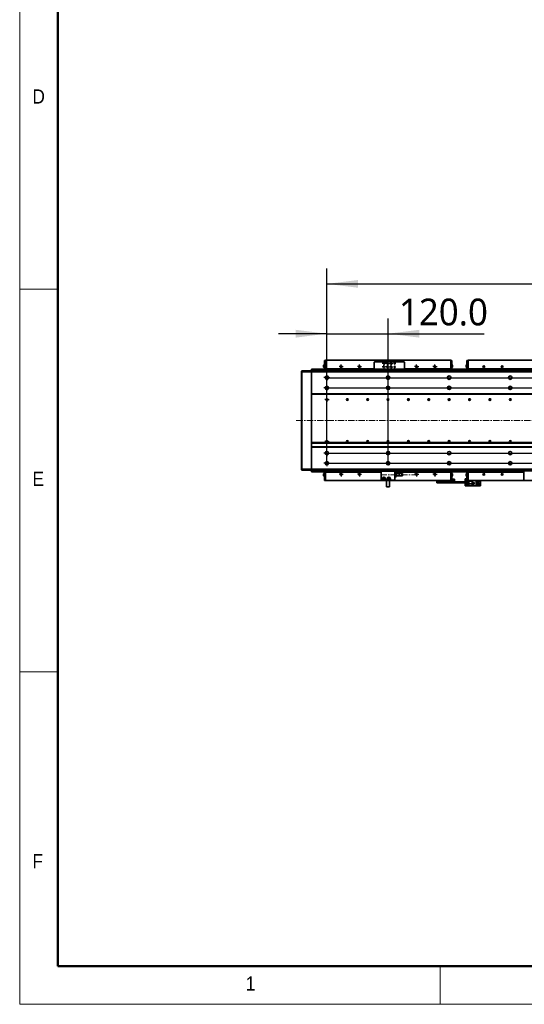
# Model space of a CAD drawing. Header units: millimetres. Extents: x 75 to 6266, y 75 to 4380.
# Tile 1 of 24: x 75 to 1065, y 75 to 2006. Entities that reach past the tile are written whole.
import ezdxf

# ---------------------------------------------------------------- set-up
doc = ezdxf.new("R2010")
doc.units = ezdxf.units.MM
doc.header["$LTSCALE"] = 15
doc.linetypes.add('CENTERX2', pattern=[20.32, 12.7, -2.54, 2.54, -2.54])
doc.layers.add('黑色实线', color=7, linetype='Continuous')
doc.styles.add('SLDTEXTSTYLE1', font='GOTHIC.TTF', dxfattribs={"width": 0.913})
doc.styles.add('SLDTEXTSTYLE9', font='MSYH.TTC')
doc.dimstyles.new('SLDDIMSTYLE0', dxfattribs={"dimtxt": 52.5, "dimasz": 61.2, "dimexe": 0, "dimexo": 0.0625, "dimgap": 13.125, "dimtad": 2, "dimrnd": 1e-09, "dimzin": 4, "dimdsep": 46, "dimtxsty": 'SLDTEXTSTYLE9', "dimsah": 1, "dimcen": 0.09, "dimadec": 0, "dimazin": 1, "dimtfac": 1, "dimtmove": 0, "dimatfit": 0, "dimfxl": 0, "dimfrac": 2, "dimtolj": 1, "dimtzin": 12, "dimarcsym": 0})
doc.dimstyles.new('SLDDIMSTYLE3', dxfattribs={"dimtxt": 52.5, "dimasz": 61.2, "dimexe": 0, "dimexo": 0.0625, "dimgap": 13.125, "dimtad": 2, "dimrnd": 1e-09, "dimzin": 4, "dimdsep": 46, "dimtxsty": 'SLDTEXTSTYLE9', "dimsah": 1, "dimcen": 0.09, "dimadec": 0, "dimazin": 1, "dimtfac": 1, "dimtofl": 0, "dimtmove": 0, "dimatfit": 3, "dimfxl": 0, "dimfrac": 2, "dimtolj": 1, "dimtzin": 12, "dimarcsym": 0})

# ---------------------------------------------------------------- blocks, each defined once
blk = doc.blocks.new('_D_20')
at = {"layer": '黑色实线', "color": 7}
for p, q in [((4598, 1284.2), (4598, 1379.5)), ((678, 1284.2), (4628, 1284.2)), ((4598, 1284.2), (4598, 1156.2)), ((678, 1156.2), (4628, 1156.2)), ((4598, 1156.2), (4598, 1061))]:
    blk.add_line(p, q, dxfattribs=at)
for points in [[(4598, 1284.2), (4605.6, 1345.4), (4590.3, 1345.4)], [(4598, 1156.2), (4590.3, 1095), (4605.6, 1095)]]:
    blk.add_solid(points, dxfattribs=at)
at = {"layer": '黑色实线', "color": 7, "insert": (4529.1, 1136.6), "char_height": 52.5, "attachment_point": 1, "rotation": 90, "style": 'SLDTEXTSTYLE9'}
blk.add_mtext('128.0', dxfattribs=at)
blk = doc.blocks.new('_D_21')
at = {"layer": '黑色实线', "color": 7}
for p, q in [((4741.6, 1304.2), (4741.6, 1399.5)), ((678, 1304.2), (4771.6, 1304.2)), ((4741.6, 1304.2), (4741.6, 1136.2)), ((678, 1136.2), (4771.6, 1136.2)), ((4741.6, 1136.2), (4741.6, 1041))]:
    blk.add_line(p, q, dxfattribs=at)
for points in [[(4741.6, 1304.2), (4749.2, 1365.4), (4733.9, 1365.4)], [(4741.6, 1136.2), (4733.9, 1075), (4749.2, 1075)]]:
    blk.add_solid(points, dxfattribs=at)
at = {"layer": '黑色实线', "color": 7, "insert": (4672.7, 1136.6), "char_height": 52.5, "attachment_point": 1, "rotation": 90, "style": 'SLDTEXTSTYLE9'}
blk.add_mtext('168.0', dxfattribs=at)
blk = doc.blocks.new('_D_22')
at = {"layer": '黑色实线', "color": 7}
for p, q in [((678, 1136.2), (678, 1518.2)), ((4398, 1136.2), (4398, 1518.2)), ((678, 1488.2), (4398, 1488.2))]:
    blk.add_line(p, q, dxfattribs=at)
for points in [[(678, 1488.2), (739.2, 1480.6), (739.2, 1495.8)], [(4398, 1488.2), (4336.8, 1495.8), (4336.8, 1480.6)]]:
    blk.add_solid(points, dxfattribs=at)
at = {"layer": '黑色实线', "color": 7, "char_height": 52.5, "attachment_point": 1, "style": 'SLDTEXTSTYLE9'}
for s, insert in [('3720.0', (2157.4, 1557.1)), ('=31x120.0(PITCH)', (2362.6, 1557.1))]:
    blk.add_mtext(s, dxfattribs=dict(at, insert=insert))
blk = doc.blocks.new('_D_24')
at = {"layer": '黑色实线', "color": 7}
for p, q in [((678, 1142), (678, 1420.5)), ((798, 1136.2), (798, 1420.5)), ((678, 1390.5), (582.7, 1390.5)), ((678, 1390.5), (798, 1390.5)), ((798, 1390.5), (986.6, 1390.5))]:
    blk.add_line(p, q, dxfattribs=at)
for points in [[(678, 1390.5), (616.8, 1398.1), (616.8, 1382.8)], [(798, 1390.5), (859.2, 1382.8), (859.2, 1398.1)]]:
    blk.add_solid(points, dxfattribs=at)
at = {"layer": '黑色实线', "color": 7, "insert": (819.3, 1459.3), "char_height": 52.5, "attachment_point": 1, "style": 'SLDTEXTSTYLE9'}
blk.add_mtext('120.0', dxfattribs=at)
blk = doc.blocks.new('SW_CENTERMARKSYMBOL_174')
at = {"layer": '黑色实线', "color": 0}
for p, q in [((-5, 0), (-5.8, 0)), ((0, 0), (-2.5, 0)), ((0, 5), (0, 5.8)), ((0, 0), (0, 2.5)), ((0, 0), (0, -2.5)), ((0, 0), (2.5, 0)), ((5, 0), (5.8, 0)), ((0, -5), (0, -5.8))]:
    blk.add_line(p, q, dxfattribs=at)
blk = doc.blocks.new('SW_CENTERMARKSYMBOL_175')
at = {"layer": '黑色实线', "color": 0}
for p, q in [((-5, 0), (-5.8, 0)), ((0, 0), (-2.5, 0)), ((0, 5), (0, 5.8)), ((0, 0), (0, 2.5)), ((0, 0), (0, -2.5)), ((0, 0), (2.5, 0)), ((5, 0), (5.8, 0)), ((0, -5), (0, -5.8))]:
    blk.add_line(p, q, dxfattribs=at)
blk = doc.blocks.new('SW_CENTERMARKSYMBOL_194')
at = {"layer": '黑色实线', "color": 0}
for p, q in [((-5, 0), (-5.8, 0)), ((0, 0), (-2.5, 0)), ((0, 5), (0, 5.8)), ((0, 0), (0, 2.5)), ((0, 0), (0, -2.5)), ((0, 0), (2.5, 0)), ((5, 0), (5.8, 0)), ((0, -5), (0, -5.8))]:
    blk.add_line(p, q, dxfattribs=at)
blk = doc.blocks.new('SW_CENTERMARKSYMBOL_195')
at = {"layer": '黑色实线', "color": 0}
for p, q in [((-5, 0), (-5.8, 0)), ((0, 0), (-2.5, 0)), ((0, 5), (0, 5.8)), ((0, 0), (0, 2.5)), ((0, 0), (0, -2.5)), ((0, 0), (2.5, 0)), ((5, 0), (5.8, 0)), ((0, -5), (0, -5.8))]:
    blk.add_line(p, q, dxfattribs=at)
blk = doc.blocks.new('SW_CENTERMARKSYMBOL_322')
at = {"layer": '黑色实线', "color": 0}
for p, q in [((-2.5, 0), (-4.15, 0)), ((0, 0), (-2.5, 0)), ((0, 2.5), (0, 4.15)), ((0, 0), (0, 2.5)), ((0, 0), (0, -2.5)), ((0, 0), (2.5, 0)), ((2.5, 0), (4.15, 0)), ((0, -2.5), (0, -4.15))]:
    blk.add_line(p, q, dxfattribs=at)
blk = doc.blocks.new('SW_CENTERMARKSYMBOL_323')
at = {"layer": '黑色实线', "color": 0}
for p, q in [((-2.5, 0), (-4.15, 0)), ((0, 0), (-2.5, 0)), ((0, 2.5), (0, 4.15)), ((0, 0), (0, 2.5)), ((0, 0), (0, -2.5)), ((0, 0), (2.5, 0)), ((2.5, 0), (4.15, 0)), ((0, -2.5), (0, -4.15))]:
    blk.add_line(p, q, dxfattribs=at)
blk = doc.blocks.new('SW_CENTERMARKSYMBOL_328')
at = {"layer": '黑色实线', "color": 0}
for p, q in [((-2.5, 0), (-4.2, 0)), ((0, 0), (-2.5, 0)), ((0, 2.5), (0, 4.2)), ((0, 0), (0, 2.5)), ((0, 0), (0, -2.5)), ((0, 0), (2.5, 0)), ((2.5, 0), (4.2, 0)), ((0, -2.5), (0, -4.2))]:
    blk.add_line(p, q, dxfattribs=at)
blk = doc.blocks.new('SW_CENTERMARKSYMBOL_329')
at = {"layer": '黑色实线', "color": 0}
for p, q in [((-2.5, 0), (-4.2, 0)), ((0, 0), (-2.5, 0)), ((0, 2.5), (0, 4.2)), ((0, 0), (0, 2.5)), ((0, 0), (0, -2.5)), ((0, 0), (2.5, 0)), ((2.5, 0), (4.2, 0)), ((0, -2.5), (0, -4.2))]:
    blk.add_line(p, q, dxfattribs=at)
blk = doc.blocks.new('SW_CENTERMARKSYMBOL_330')
at = {"layer": '黑色实线', "color": 0}
for p, q in [((-2.5, 0), (-4.2, 0)), ((0, 0), (-2.5, 0)), ((0, 2.5), (0, 4.2)), ((0, 0), (0, 2.5)), ((0, 0), (0, -2.5)), ((0, 0), (2.5, 0)), ((2.5, 0), (4.2, 0)), ((0, -2.5), (0, -4.2))]:
    blk.add_line(p, q, dxfattribs=at)
blk = doc.blocks.new('SW_CENTERMARKSYMBOL_331')
at = {"layer": '黑色实线', "color": 0}
for p, q in [((-2.5, 0), (-4.2, 0)), ((0, 0), (-2.5, 0)), ((0, 2.5), (0, 4.2)), ((0, 0), (0, 2.5)), ((0, 0), (0, -2.5)), ((0, 0), (2.5, 0)), ((2.5, 0), (4.2, 0)), ((0, -2.5), (0, -4.2))]:
    blk.add_line(p, q, dxfattribs=at)
blk = doc.blocks.new('SW_CENTERMARKSYMBOL_332')
at = {"layer": '黑色实线', "color": 0}
for p, q in [((-2.5, 0), (-3.75, 0)), ((0, 0), (-2.5, 0)), ((0, 2.5), (0, 3.75)), ((0, 0), (0, 2.5)), ((0, 0), (0, -2.5)), ((0, 0), (2.5, 0)), ((2.5, 0), (3.75, 0)), ((0, -2.5), (0, -3.75))]:
    blk.add_line(p, q, dxfattribs=at)
blk = doc.blocks.new('SW_CENTERMARKSYMBOL_333')
at = {"layer": '黑色实线', "color": 0}
for p, q in [((-2.5, 0), (-3.75, 0)), ((0, 0), (-2.5, 0)), ((0, 2.5), (0, 3.75)), ((0, 0), (0, 2.5)), ((0, 0), (0, -2.5)), ((0, 0), (2.5, 0)), ((2.5, 0), (3.75, 0)), ((0, -2.5), (0, -3.75))]:
    blk.add_line(p, q, dxfattribs=at)
blk = doc.blocks.new('SW_CENTERMARKSYMBOL_334')
at = {"layer": '黑色实线', "color": 0}
for p, q in [((-2.5, 0), (-4.2, 0)), ((0, 0), (-2.5, 0)), ((0, 2.5), (0, 4.2)), ((0, 0), (0, 2.5)), ((0, 0), (0, -2.5)), ((0, 0), (2.5, 0)), ((2.5, 0), (4.2, 0)), ((0, -2.5), (0, -4.2))]:
    blk.add_line(p, q, dxfattribs=at)
blk = doc.blocks.new('SW_CENTERMARKSYMBOL_335')
at = {"layer": '黑色实线', "color": 0}
for p, q in [((-2.5, 0), (-4.2, 0)), ((0, 0), (-2.5, 0)), ((0, 2.5), (0, 4.2)), ((0, 0), (0, 2.5)), ((0, 0), (0, -2.5)), ((0, 0), (2.5, 0)), ((2.5, 0), (4.2, 0)), ((0, -2.5), (0, -4.2))]:
    blk.add_line(p, q, dxfattribs=at)
blk = doc.blocks.new('SW_CENTERMARKSYMBOL_336')
at = {"layer": '黑色实线', "color": 0}
for p, q in [((-2.5, 0), (-4.2, 0)), ((0, 0), (-2.5, 0)), ((0, 2.5), (0, 4.2)), ((0, 0), (0, 2.5)), ((0, 0), (0, -2.5)), ((0, 0), (2.5, 0)), ((2.5, 0), (4.2, 0)), ((0, -2.5), (0, -4.2))]:
    blk.add_line(p, q, dxfattribs=at)
blk = doc.blocks.new('SW_CENTERMARKSYMBOL_337')
at = {"layer": '黑色实线', "color": 0}
for p, q in [((-2.5, 0), (-4.2, 0)), ((0, 0), (-2.5, 0)), ((0, 2.5), (0, 4.2)), ((0, 0), (0, 2.5)), ((0, 0), (0, -2.5)), ((0, 0), (2.5, 0)), ((2.5, 0), (4.2, 0)), ((0, -2.5), (0, -4.2))]:
    blk.add_line(p, q, dxfattribs=at)
blk = doc.blocks.new('SW_CENTERMARKSYMBOL_338')
at = {"layer": '黑色实线', "color": 0}
for p, q in [((-2.5, 0), (-3.75, 0)), ((0, 0), (-2.5, 0)), ((0, 2.5), (0, 3.75)), ((0, 0), (0, 2.5)), ((0, 0), (0, -2.5)), ((0, 0), (2.5, 0)), ((2.5, 0), (3.75, 0)), ((0, -2.5), (0, -3.75))]:
    blk.add_line(p, q, dxfattribs=at)
blk = doc.blocks.new('SW_CENTERMARKSYMBOL_339')
at = {"layer": '黑色实线', "color": 0}
for p, q in [((-2.5, 0), (-3.75, 0)), ((0, 0), (-2.5, 0)), ((0, 2.5), (0, 3.75)), ((0, 0), (0, 2.5)), ((0, 0), (0, -2.5)), ((0, 0), (2.5, 0)), ((2.5, 0), (3.75, 0)), ((0, -2.5), (0, -3.75))]:
    blk.add_line(p, q, dxfattribs=at)
blk = doc.blocks.new('SW_CENTERMARKSYMBOL_340')
at = {"layer": '黑色实线', "color": 0}
for p, q in [((-2.5, 0), (-3.75, 0)), ((0, 0), (-2.5, 0)), ((0, 2.5), (0, 3.75)), ((0, 0), (0, 2.5)), ((0, 0), (0, -2.5)), ((0, 0), (2.5, 0)), ((4.5, 0), (3.25, 0)), ((7, 0), (4.5, 0)), ((7, 0), (4.5, 0)), ((7, 2.5), (7, 3.75)), ((7, 0), (7, 2.5)), ((7, 0), (7, 2.5)), ((7, 0), (7, -2.5)), ((7, 0), (9.5, 0)), ((7, 0), (7, -2.5)), ((7, 0), (9.5, 0)), ((9.5, 0), (10.75, 0)), ((14, 0), (11.5, 0)), ((14, 2.5), (14, 3.75)), ((14, 0), (14, 2.5)), ((14, 0), (14, -2.5)), ((14, 0), (16.5, 0)), ((16.5, 0), (17.75, 0)), ((0, -2.5), (0, -3.75)), ((7, -2.5), (7, -3.75)), ((14, -2.5), (14, -3.75))]:
    blk.add_line(p, q, dxfattribs=at)
blk = doc.blocks.new('SW_CENTERMARKSYMBOL_341')
at = {"layer": '黑色实线', "color": 0}
for p, q in [((-2.5, 0), (-3.75, 0)), ((0, 0), (-2.5, 0)), ((0, 2.5), (0, 3.75)), ((0, 0), (0, 2.5)), ((0, 0), (0, -2.5)), ((0, 0), (2.5, 0)), ((4.5, 0), (3.25, 0)), ((7, 0), (4.5, 0)), ((7, 0), (4.5, 0)), ((7, 2.5), (7, 3.75)), ((7, 0), (7, 2.5)), ((7, 0), (7, 2.5)), ((7, 0), (7, -2.5)), ((7, 0), (9.5, 0)), ((7, 0), (7, -2.5)), ((7, 0), (9.5, 0)), ((9.5, 0), (10.75, 0)), ((14, 0), (11.5, 0)), ((14, 2.5), (14, 3.75)), ((14, 0), (14, 2.5)), ((14, 0), (14, -2.5)), ((14, 0), (16.5, 0)), ((16.5, 0), (17.75, 0)), ((0, -2.5), (0, -3.75)), ((7, -2.5), (7, -3.75)), ((14, -2.5), (14, -3.75))]:
    blk.add_line(p, q, dxfattribs=at)

msp = doc.modelspace()

# ---------------------------------------------------------------- linework, layer by layer
at = {"color": 7, "linetype": 'Continuous', "lineweight": 18}
for p, q in [((75, 4380), (75, 75)), ((150, 4305), (150, 150)), ((75, 1477.5), (150, 1477.5)), ((150, 727.5), (75, 727.5)), ((150, 150), (6150, 150)), ((900, 75), (900, 150)), ((75, 75), (6225, 75))]:
    msp.add_line(p, q, dxfattribs=at)
at = {"color": 7, "linetype": 'Continuous', "lineweight": 50}
for p, q in [((150, 4305), (150, 150)), ((150, 150), (6150, 150))]:
    msp.add_line(p, q, dxfattribs=at)
at = {"color": 7, "linetype": 'Continuous', "lineweight": 35}
for p, q in [((672.9549592, 1337.7164902), (673.9550059, 1337.7164902)), ((672.9549592, 1336.7164882), (672.9549592, 1337.7164902)), ((673.9550059, 1336.7164882), (672.9549592, 1336.7164882)), ((672.9549592, 1336.7164882), (672.9549592, 1320.716493)), ((673.9550059, 1337.7164902), (674.9549334, 1337.7164902)), ((673.9550059, 1336.7164882), (673.9550059, 1337.7164902)), ((674.9549334, 1336.7164882), (673.9550059, 1336.7164882)), ((673.9550059, 1336.7164882), (673.9550059, 1320.716493)), ((674.9549334, 1338.2164912), (675.9549802, 1338.2164912)), ((674.9549334, 1338.2164912), (674.9549334, 1337.7164902)), ((674.9549334, 1337.7164902), (674.9549334, 1337.2164892)), ((674.9549334, 1337.2164892), (674.9549334, 1322.7164896)), ((790.9549897, 1338.2164912), (675.9549802, 1338.2164912)), ((771.4549725, 1335.5164902), (770.4549258, 1334.5164956)), ((770.4549258, 1334.5164956), (770.4549258, 1320.716493)), ((829.4549411, 1335.5164902), (771.4549725, 1335.5164902)), ((789.954943, 1337.2164892), (789.954943, 1335.5164902)), ((804.9549287, 1338.2164912), (790.9549897, 1338.2164912)), ((919.9549382, 1338.2164912), (804.9549287, 1338.2164912)), ((805.9549754, 1337.2164892), (805.9549754, 1335.5164902)), ((830.4549878, 1334.5164956), (829.4549411, 1335.5164902)), ((830.4549878, 1320.716493), (830.4549878, 1334.5164956)), ((919.9549382, 1338.2164912), (920.9549849, 1338.2164912)), ((920.9549849, 1338.2164912), (920.9549849, 1337.7164902)), ((920.9549849, 1337.7164902), (921.9549124, 1337.7164902)), ((920.9549849, 1337.2164892), (920.9549849, 1337.7164902)), ((920.9549849, 1322.7164896), (920.9549849, 1337.2164892)), ((921.9549124, 1336.7164882), (920.9549849, 1336.7164882)), ((921.9549124, 1337.7164902), (921.9549124, 1336.7164882)), ((921.9549124, 1337.7164902), (922.9549592, 1337.7164902)), ((921.9549124, 1336.7164882), (921.9549124, 1320.716493)), ((922.9549592, 1336.7164882), (921.9549124, 1336.7164882)), ((922.9549592, 1337.7164902), (922.9549592, 1336.7164882)), ((922.9549592, 1336.7164882), (922.9549592, 1320.716493)), ((952.9549306, 1337.7164902), (953.9549773, 1337.7164902)), ((952.9549306, 1336.7164882), (952.9549306, 1337.7164902)), ((953.9549773, 1336.7164882), (952.9549306, 1336.7164882)), ((952.9549306, 1336.7164882), (952.9549306, 1320.716493)), ((953.9549773, 1337.7164902), (954.955024, 1337.7164902)), ((953.9549773, 1336.7164882), (953.9549773, 1337.7164902)), ((954.955024, 1336.7164882), (953.9549773, 1336.7164882)), ((953.9549773, 1336.7164882), (953.9549773, 1320.716493)), ((954.955024, 1338.2164912), (955.9549515, 1338.2164912)), ((954.955024, 1338.2164912), (954.955024, 1337.7164902)), ((954.955024, 1337.7164902), (954.955024, 1337.2164892)), ((954.955024, 1337.2164892), (954.955024, 1322.7164896)), ((1199.9549096, 1338.2164912), (955.9549515, 1338.2164912)), ((627.9550021, 1317.2164859), (628.4549659, 1317.7164869)), ((627.9550021, 1315.5093791), (627.9550021, 1317.2164859)), ((627.9550021, 1315.5093791), (628.4549659, 1315.7164903)), ((627.9550021, 1124.9235945), (627.9550021, 1315.5093791)), ((628.4549659, 1317.7164869), (628.4549659, 1315.7164903)), ((628.4549659, 1317.7164869), (647.954983, 1317.7164869)), ((628.4549659, 1315.7164903), (628.4549659, 1124.7164907)), ((647.954983, 1315.7164903), (628.4549659, 1315.7164903)), ((770.4549258, 1320.716493), (647.954983, 1320.716493)), ((647.954983, 1320.716493), (647.954983, 1320.4164879)), ((647.954983, 1320.4164879), (647.954983, 1318.016492)), ((647.954983, 1318.016492), (647.954983, 1317.7164869)), ((647.954983, 1317.7164944), (4427.9549544, 1317.7164944)), ((647.954983, 1315.7164903), (647.954983, 1317.7164944)), ((647.954983, 1315.7164903), (4427.9549544, 1315.7164903)), ((647.954983, 1272.7164889), (647.954983, 1315.7164903)), ((671.3049834, 1328.0643376), (671.3049834, 1328.3664884)), ((671.3049834, 1325.0664921), (671.3049834, 1328.0643376)), ((674.9549334, 1322.7164896), (674.9549334, 1320.716493)), ((675.9549802, 1321.7164876), (770.4549258, 1321.7164876)), ((760.4549353, 1317.7164944), (760.4549353, 1319.716491)), ((760.4549353, 1319.716491), (761.4549821, 1319.716491)), ((761.4549821, 1319.716491), (761.4549821, 1317.7164944)), ((761.4549821, 1319.716491), (769.4549983, 1319.716491)), ((769.4549983, 1319.716491), (769.4549983, 1317.7164944)), ((770.4549258, 1319.716491), (769.4549983, 1319.716491)), ((830.4549878, 1320.716493), (770.4549258, 1320.716493)), ((770.4549258, 1317.7164944), (770.4549258, 1320.716493)), ((830.4549878, 1321.7164876), (919.9549382, 1321.7164876)), ((830.4549878, 1320.716493), (830.4549878, 1317.7164944)), ((4245.4549496, 1320.716493), (830.4549878, 1320.716493)), ((831.4549153, 1319.716491), (830.4549878, 1319.716491)), ((831.4549153, 1319.716491), (831.4549153, 1317.7164944)), ((831.4549153, 1319.716491), (839.4549315, 1319.716491)), ((839.4549315, 1317.7164944), (839.4549315, 1319.716491)), ((839.4549315, 1319.716491), (840.4549783, 1319.716491)), ((840.4549783, 1319.716491), (840.4549783, 1317.7164944)), ((920.9549849, 1322.7164896), (920.9549849, 1320.716493)), ((924.604935, 1328.3664884), (924.604935, 1326.4553921)), ((924.604935, 1326.4553921), (924.604935, 1325.0664921)), ((951.3049548, 1328.0643376), (951.3049548, 1328.3664884)), ((951.3049548, 1325.0664921), (951.3049548, 1328.0643376)), ((954.955024, 1322.7164896), (954.955024, 1320.716493)), ((955.9549515, 1321.7164876), (1199.9549096, 1321.7164876)), ((674.9549334, 1285.5907904), (674.9549334, 1282.8412505)), ((920.9549849, 1282.8412505), (920.9549849, 1285.5907904)), ((4427.9549544, 1272.7164889), (647.954983, 1272.7164889)), ((647.954983, 1272.7164889), (647.954983, 1271.7164906)), ((647.954983, 1271.7164906), (647.954983, 1168.7164867)), ((4427.9549544, 1271.7164906), (647.954983, 1271.7164906)), ((647.954983, 1271.7164906), (647.954983, 1176.716488)), ((4427.9549544, 1176.716488), (647.954983, 1176.716488)), ((4427.9549544, 1175.7164897), (647.954983, 1175.7164897)), ((647.954983, 1175.7164897), (647.954983, 1168.7164867)), ((4427.9549544, 1168.7164867), (647.954983, 1168.7164867)), ((647.954983, 1168.7164867), (647.954983, 1167.7164884)), ((647.954983, 1167.7164884), (4427.9549544, 1167.7164884)), ((647.954983, 1124.7155519), (647.954983, 1167.7164884)), ((674.9549334, 1157.5907918), (674.9549334, 1154.8412519)), ((920.9549849, 1154.8412519), (920.9549849, 1157.5907918)), ((627.9550021, 1123.2164876), (627.9550021, 1124.9235945)), ((627.9550021, 1124.9235945), (628.4549659, 1124.7164907)), ((627.9550021, 1123.2164876), (628.4549659, 1122.7164866)), ((628.4549659, 1124.7164907), (628.4549659, 1122.7164866)), ((628.4549659, 1124.7164907), (647.954983, 1124.7164907)), ((647.954983, 1122.7164866), (628.4549659, 1122.7164866)), ((647.954983, 1124.7155519), (4427.9549544, 1124.7155519)), ((647.954983, 1122.7164866), (647.954983, 1124.7155519)), ((4427.9549544, 1122.7164866), (647.954983, 1122.7164866)), ((647.954983, 1122.7164866), (647.954983, 1120.0164856)), ((757.9549973, 1121.2160217), (757.9549973, 1122.7160247)), ((4317.9549401, 1122.7160247), (757.9549973, 1122.7160247)), ((4317.9549401, 1121.2160217), (757.9549973, 1121.2160217)), ((785.4549115, 1120.616019), (785.4549115, 1120.916024)), ((785.4549115, 1120.916024), (810.4550069, 1120.916024)), ((810.4550069, 1120.616019), (785.4549115, 1120.616019)), ((810.4550069, 1120.616019), (810.4550069, 1120.916024)), ((647.954983, 1120.0164856), (647.954983, 1119.716488)), ((784.454984, 1119.716488), (647.954983, 1119.716488)), ((671.3049834, 1115.064338), (671.3049834, 1115.3664889)), ((671.3049834, 1112.0664852), (671.3049834, 1115.064338)), ((672.9549592, 1103.7164854), (672.9549592, 1119.716488)), ((672.9549592, 1103.7164854), (673.9550059, 1103.7164854)), ((672.9549592, 1102.7164908), (672.9549592, 1103.7164854)), ((673.9550059, 1102.7164908), (672.9549592, 1102.7164908)), ((673.9550059, 1103.7164854), (673.9550059, 1119.716488)), ((673.9550059, 1103.7164854), (673.9550059, 1102.7164908)), ((673.9550059, 1103.7164854), (674.9549334, 1103.7164854)), ((674.9549334, 1102.7164908), (673.9550059, 1102.7164908)), ((674.9549334, 1117.7164914), (674.9549334, 1119.716488)), ((674.9549334, 1103.2164918), (674.9549334, 1117.7164914)), ((674.9549334, 1103.2164918), (674.9549334, 1102.7164908)), ((674.9549334, 1102.7164908), (674.9549334, 1102.2164898)), ((674.9549334, 1102.2164898), (675.9549802, 1102.2164898)), ((675.9549802, 1118.716486), (783.9550202, 1118.716486)), ((783.9550202, 1102.2164898), (675.9549802, 1102.2164898)), ((783.9550202, 1102.2164898), (784.9549477, 1102.2164898)), ((784.454984, 1103.9160194), (784.454984, 1119.916022)), ((784.454984, 1119.916022), (784.7549145, 1119.916022)), ((784.454984, 1103.9160194), (784.7549145, 1103.9160194)), ((784.7549145, 1119.916022), (784.7549145, 1103.9160194)), ((784.9549477, 1103.0499937), (784.9549477, 1102.2164898)), ((784.9549477, 1102.2164898), (810.9549706, 1102.2164898)), ((785.4549115, 1103.2160224), (785.9549945, 1103.2160224)), ((785.4549115, 1102.9160248), (785.4549115, 1103.2160224)), ((785.9549945, 1102.9160248), (785.4549115, 1102.9160248)), ((785.9549945, 1102.9160248), (785.9549945, 1103.2160224)), ((792.9549639, 1102.9160248), (785.9549945, 1102.9160248)), ((786.1550277, 1103.4160184), (786.1550277, 1106.0160177)), ((786.4549582, 1106.0160177), (786.1550277, 1106.0160177)), ((786.4549582, 1103.4160184), (786.1550277, 1103.4160184)), ((786.4549582, 1106.0160177), (786.4549582, 1103.4160184)), ((787.8549521, 1106.0160177), (787.8549521, 1105.216019)), ((791.0550063, 1106.0160177), (791.0550063, 1105.216019)), ((792.4550002, 1103.4160184), (792.4550002, 1106.0160177)), ((792.4550002, 1106.0160177), (792.7549308, 1106.0160177)), ((792.4550002, 1103.4160184), (792.7549308, 1103.4160184)), ((792.7549308, 1106.0160177), (792.7549308, 1103.4160184)), ((792.9549639, 1103.2160224), (795.9549849, 1103.2160224)), ((792.9549639, 1102.9160248), (792.9549639, 1103.2160224)), ((795.9549849, 1102.9160248), (792.9549639, 1102.9160248)), ((794.9549382, 1102.2164898), (794.9549382, 1090.2164878)), ((795.9549849, 1102.9160248), (795.9549849, 1103.2160224)), ((802.9549544, 1102.9160248), (795.9549849, 1102.9160248)), ((796.1550181, 1103.4160184), (796.1550181, 1106.0160177)), ((796.1550181, 1106.0160177), (796.4549487, 1106.0160177)), ((796.1550181, 1103.4160184), (796.4549487, 1103.4160184)), ((796.4549487, 1106.0160177), (796.4549487, 1103.4160184)), ((797.8549426, 1106.0160177), (797.8549426, 1105.216019)), ((800.9549802, 1090.2164878), (800.9549802, 1102.2164898)), ((801.0549968, 1106.0160177), (801.0549968, 1105.216019)), ((802.4549906, 1103.4160184), (802.4549906, 1106.0160177)), ((802.7549212, 1106.0160177), (802.4549906, 1106.0160177)), ((802.7549212, 1103.4160184), (802.4549906, 1103.4160184)), ((802.7549212, 1106.0160177), (802.7549212, 1103.4160184)), ((802.9549544, 1103.2160224), (810.4550069, 1103.2160224)), ((802.9549544, 1103.2160224), (802.9549544, 1102.9160248)), ((810.4550069, 1102.9160248), (802.9549544, 1102.9160248)), ((810.4550069, 1103.2160224), (810.4550069, 1102.9160248)), ((810.9549706, 1102.2164898), (810.9549706, 1103.0499937)), ((810.9549706, 1102.2164898), (811.9550174, 1102.2164898)), ((811.1550038, 1103.9160194), (811.1550038, 1119.916022)), ((811.1550038, 1119.916022), (811.4549344, 1119.916022)), ((811.1550038, 1103.9160194), (811.4549344, 1103.9160194)), ((811.4549344, 1119.916022), (811.4549344, 1103.9160194)), ((1064.4549554, 1119.716488), (811.4549344, 1119.716488)), ((814.4549554, 1117.1839686), (811.4549344, 1118.91602)), ((814.4549554, 1110.6480734), (811.4549344, 1108.9160221)), ((811.9550174, 1118.716486), (811.8170922, 1118.7069418)), ((919.9549382, 1118.716486), (811.9550174, 1118.716486)), ((811.9550174, 1102.2164898), (919.9549382, 1102.2164898)), ((814.4549554, 1117.1839686), (814.4549554, 1110.6480734)), ((826.4549201, 1116.4160224), (814.4549554, 1116.4160224)), ((814.4549554, 1111.4160197), (826.4549201, 1111.4160197)), ((826.4549201, 1116.4160224), (826.4549201, 1111.4160197)), ((893.4549515, 1101.5498193), (893.4549515, 1102.2164898)), ((928.4549182, 1101.5498193), (893.4549515, 1101.5498193)), ((893.4549515, 1099.7164922), (893.4549515, 1101.5498193)), ((919.9549382, 1102.2164898), (920.9549849, 1102.2164898)), ((920.9549849, 1117.7164914), (920.9549849, 1119.716488)), ((920.9549849, 1103.2164918), (920.9549849, 1117.7164914)), ((920.9549849, 1103.7164854), (921.9549124, 1103.7164854)), ((920.9549849, 1102.7164908), (920.9549849, 1103.2164918)), ((921.9549124, 1102.7164908), (920.9549849, 1102.7164908)), ((920.9549849, 1102.7164908), (920.9549849, 1102.2164898)), ((921.9549124, 1103.7164854), (921.9549124, 1119.716488)), ((921.9549124, 1103.7164854), (921.9549124, 1102.7164908)), ((921.9549124, 1103.7164854), (922.9549592, 1103.7164854)), ((922.9549592, 1102.7164908), (921.9549124, 1102.7164908)), ((922.9549592, 1103.7164854), (922.9549592, 1119.716488)), ((922.9549592, 1105.2164884), (928.4549182, 1105.2164884)), ((922.9549592, 1103.7164854), (922.9549592, 1102.7164908)), ((924.604935, 1115.3664889), (924.604935, 1112.0664852)), ((928.4549182, 1105.2164884), (928.4549182, 1101.5498193)), ((928.4549182, 1101.5498193), (928.4549182, 1099.7164922)), ((949.4549458, 1099.7164922), (949.4549458, 1105.5164861)), ((949.4549458, 1105.5164861), (952.9549306, 1105.5164861)), ((951.3049548, 1115.064338), (951.3049548, 1115.3664889)), ((951.3049548, 1112.0664852), (951.3049548, 1115.064338)), ((952.9549306, 1103.7164854), (952.9549306, 1119.716488)), ((952.9549306, 1103.7164854), (953.9549773, 1103.7164854)), ((952.9549306, 1102.7164908), (952.9549306, 1103.7164854)), ((953.9549773, 1102.7164908), (952.9549306, 1102.7164908)), ((953.9549773, 1103.7164854), (953.9549773, 1119.716488)), ((953.9549773, 1103.7164854), (953.9549773, 1102.7164908)), ((953.9549773, 1103.7164854), (954.955024, 1103.7164854)), ((954.955024, 1102.7164908), (953.9549773, 1102.7164908)), ((954.955024, 1117.7164914), (954.955024, 1119.716488)), ((954.955024, 1103.2164918), (954.955024, 1117.7164914)), ((954.955024, 1103.2164918), (954.955024, 1102.7164908)), ((954.955024, 1102.7164908), (954.955024, 1102.2164898)), ((954.955024, 1102.2164898), (955.9549515, 1102.2164898)), ((955.9549515, 1118.716486), (1063.9549916, 1118.716486)), ((1063.9549916, 1102.2164898), (955.9549515, 1102.2164898)), ((956.4549153, 1102.2164898), (956.4549153, 1101.2164878)), ((963.4049361, 1101.2164878), (956.4549153, 1101.2164878)), ((956.4549153, 1099.7164922), (956.4549153, 1101.2164878)), ((963.4049361, 1101.2164878), (963.4049361, 1102.2164898)), ((963.4049361, 1101.2164878), (963.4049361, 1096.2164925)), ((970.9549372, 1102.2164898), (970.9549372, 1091.9164868)), ((977.1550124, 1101.7764883), (970.9549372, 1101.7764883)), ((974.7549718, 1101.7764883), (974.7549718, 1100.7364916)), ((977.1550124, 1102.2164898), (977.1550124, 1101.7764883)), ((979.1549866, 1092.5164821), (979.1549866, 1102.2164898)), ((979.4549172, 1102.2164898), (979.4549172, 1092.5164821)), ((1063.9549916, 1102.2164898), (1064.9549191, 1102.2164898)), ((1064.4549554, 1103.9160194), (1064.4549554, 1119.916022)), ((1064.4549554, 1119.916022), (1064.7550051, 1119.916022)), ((1064.4549554, 1103.9160194), (1064.7550051, 1103.9160194)), ((1064.7550051, 1119.916022), (1064.7550051, 1103.9160194)), ((1064.9549191, 1103.0499937), (1064.9549191, 1102.2164898)), ((1064.9549191, 1102.2164898), (1090.954942, 1102.2164898)), ((800.9549802, 1090.2164878), (794.9549382, 1090.2164878)), ((893.4549515, 1097.7164881), (893.4549515, 1099.7164922)), ((893.4549515, 1099.7164922), (901.4549678, 1099.7164922)), ((901.4549678, 1097.7164881), (893.4549515, 1097.7164881)), ((901.4549678, 1099.7164922), (901.4549678, 1097.7164881)), ((955.4549878, 1099.7164922), (901.4549678, 1099.7164922)), ((955.4549878, 1097.7164881), (901.4549678, 1097.7164881)), ((949.4549458, 1091.9164868), (949.4549458, 1097.7164881)), ((949.4549458, 1091.9164868), (956.4549153, 1091.9164868)), ((955.4549878, 1097.7164881), (955.4549878, 1099.7164922)), ((955.4549878, 1099.7164922), (956.4549153, 1099.7164922)), ((956.4549153, 1097.7164881), (955.4549878, 1097.7164881)), ((956.4549153, 1099.7164922), (956.4549153, 1097.7164881)), ((956.4549153, 1096.2164925), (956.4549153, 1097.7164881)), ((956.4549153, 1096.2164925), (963.4049361, 1096.2164925)), ((956.4549153, 1096.2164925), (956.4549153, 1091.9164868)), ((956.4549153, 1091.9164868), (963.4049361, 1091.9164868)), ((963.4049361, 1091.9164868), (963.4049361, 1096.2164925)), ((970.9549372, 1091.9164868), (963.4049361, 1091.9164868)), ((966.8549721, 1098.8164918), (963.654918, 1098.8164918)), ((963.654918, 1098.8164918), (963.654918, 1095.6164898)), ((963.654918, 1095.6164898), (966.8549721, 1095.6164898)), ((963.7549346, 1098.7164902), (963.7549346, 1095.7164915)), ((966.7549556, 1098.7164902), (963.7549346, 1098.7164902)), ((963.7549346, 1095.7164915), (966.7549556, 1095.7164915)), ((966.7549556, 1095.7164915), (966.7549556, 1098.7164902)), ((966.8549721, 1095.6164898), (966.8549721, 1098.8164918)), ((977.1550124, 1100.7364916), (970.9549372, 1100.7364916)), ((977.1550124, 1099.2364885), (970.9549372, 1099.2364885)), ((977.1550124, 1098.1964918), (970.9549372, 1098.1964918)), ((977.1550124, 1096.6964887), (970.9549372, 1096.6964887)), ((977.1550124, 1095.656492), (970.9549372, 1095.656492)), ((977.1550124, 1093.1564869), (970.9549372, 1093.1564869)), ((974.7549718, 1092.2164919), (970.9549372, 1092.2164919)), ((974.7549718, 1099.2364885), (974.7549718, 1098.1964918)), ((974.7549718, 1096.6964887), (974.7549718, 1095.656492)), ((974.7549718, 1093.1564869), (974.7549718, 1092.2164919)), ((974.7549718, 1092.5164821), (979.1549866, 1092.5164821)), ((979.0306514, 1092.2164919), (974.7549718, 1092.2164919)), ((977.1550124, 1100.7364916), (977.1550124, 1099.2364885)), ((977.1550124, 1098.1964918), (977.1550124, 1096.6964887)), ((977.1550124, 1095.656492), (977.1550124, 1093.1564869)), ((979.0306514, 1092.2164919), (979.1549866, 1092.5164821)), ((979.1549866, 1092.2164919), (979.0306514, 1092.2164919)), ((979.1549866, 1092.5164821), (979.4549172, 1092.5164821)), ((979.1549866, 1092.2164919), (979.4549172, 1092.5164821))]:
    msp.add_line(p, q, dxfattribs=at)
at = {"color": 8, "linetype": 'Continuous', "lineweight": 35}
for p, q in [((770.4549258, 1320.4164879), (647.954983, 1320.4164879)), ((760.4549353, 1318.016492), (647.954983, 1318.016492)), ((4245.4549496, 1320.4164879), (830.4549878, 1320.4164879)), ((4235.4549592, 1318.016492), (840.4549783, 1318.016492)), ((784.4599908, 1120.0164856), (647.954983, 1120.0164856)), ((784.454984, 1119.716488), (647.954983, 1119.716488)), ((1064.4600814, 1120.0164856), (811.4499276, 1120.0164856)), ((1064.4549554, 1119.716488), (811.4549344, 1119.716488))]:
    msp.add_line(p, q, dxfattribs=at)
at = {"color": 7, "linetype": 'Continuous', "lineweight": 35}
for centre, radius in [((789.9549687, 1332.2164921), 1.25), ((796.9549687, 1332.2164921), 1.25), ((803.9549687, 1332.2164921), 1.25), ((810.9549687, 1332.2164921), 1.25), ((705.9549687, 1325.8164888), 1.7), ((741.9549687, 1325.8164888), 1.7), ((789.9549687, 1325.2164921), 1.25), ((796.9549687, 1325.2164921), 1.25), ((803.9549687, 1325.2164921), 1.25), ((810.9549687, 1325.2164921), 1.25), ((853.9549687, 1325.8164888), 1.7), ((889.9549687, 1325.8164888), 1.7), ((985.9549687, 1325.8164888), 1.7), ((1021.9549687, 1325.8164888), 1.7), ((677.9549687, 1304.2160211), 3.3), ((797.9549687, 1304.2160211), 3.3), ((917.9549687, 1304.2160211), 3.3), ((1037.9549687, 1304.2160211), 3.3), ((677.9549687, 1284.2160211), 3.3), ((797.9549687, 1284.2160211), 3.3), ((917.9549687, 1284.2160211), 3.3), ((1037.9549687, 1284.2160211), 3.3), ((677.9549687, 1261.2160211), 1.65), ((717.9549687, 1261.2160211), 1.65), ((757.9549687, 1261.2160211), 1.65), ((797.9549687, 1261.2160211), 1.65), ((837.9549687, 1261.2160211), 1.65), ((877.9549687, 1261.2160211), 1.65), ((917.9549687, 1261.2160211), 1.65), ((957.9549687, 1261.2160211), 1.65), ((997.9549687, 1261.2160211), 1.65), ((1037.9549687, 1261.2160211), 1.65), ((677.9549687, 1179.2160211), 1.65), ((717.9549687, 1179.2160211), 1.65), ((757.9549687, 1179.2160211), 1.65), ((797.9549687, 1179.2160211), 1.65), ((837.9549687, 1179.2160211), 1.65), ((877.9549687, 1179.2160211), 1.65), ((917.9549687, 1179.2160211), 1.65), ((957.9549687, 1179.2160211), 1.65), ((997.9549687, 1179.2160211), 1.65), ((1037.9549687, 1179.2160211), 1.65), ((677.9549687, 1156.2160211), 3.3), ((797.9549687, 1156.2160211), 3.3), ((917.9549687, 1156.2160211), 3.3), ((1037.9549687, 1156.2160211), 3.3), ((677.9549687, 1136.2160211), 3.3), ((797.9549687, 1136.2160211), 3.3), ((917.9549687, 1136.2160211), 3.3), ((1037.9549687, 1136.2160211), 3.3), ((705.9549687, 1114.6164888), 1.7), ((741.9549687, 1114.6164888), 1.7), ((789.4549687, 1105.6164888), 1.25), ((799.4549687, 1105.6164888), 1.25), ((853.9549687, 1114.6164888), 1.7), ((889.9549687, 1114.6164888), 1.7), ((985.9549687, 1114.6164888), 1.7), ((1021.9549687, 1114.6164888), 1.7), ((952.9549687, 1095.2164888), 1.75), ((952.9549687, 1095.2164888), 1.25)]:
    msp.add_circle(centre, radius, dxfattribs=at)
for centre, radius, start, end in [((675.9549687, 1337.2164888), 1, 90, 180), ((790.9549687, 1337.2164888), 1, 90, 180), ((793.9549687, 1335.2164888), 1.7, 10.1643608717, 169.8356391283), ((793.9549687, 1335.2164888), 1.25, 13.8866951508, 166.1133048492), ((801.9549687, 1335.2164888), 1.7, 10.1643608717, 169.8356391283), ((801.9549687, 1335.2164888), 1.25, 13.8866951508, 166.1133048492), ((804.9549687, 1337.2164888), 1, 0, 90), ((919.9549687, 1337.2164888), 1, 0, 90), ((955.9549687, 1337.2164888), 1, 90, 180), ((673.7663324, 1326.7164888), 2.9632433, 105.8910699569, 146.1636768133), ((673.7663324, 1326.7164888), 2.9632433, 213.8363231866, 254.1089300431), ((675.9549687, 1322.7164888), 1, 180, 270), ((919.9549687, 1322.7164888), 1, 270, 0), ((922.1436051, 1326.7164888), 2.9632433, 33.8363231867, 74.1089300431), ((922.1436051, 1326.7164888), 2.9632433, 285.8910699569, 326.1636768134), ((953.7663324, 1326.7164888), 2.9632433, 105.8910699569, 146.1636768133), ((953.7663324, 1326.7164888), 2.9632433, 213.8363231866, 254.1089300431), ((955.9549687, 1322.7164888), 1, 180, 270), ((785.4549687, 1119.9160211), 1, 90, 180), ((785.4549687, 1119.9160211), 0.7, 90, 180), ((810.4549687, 1119.9160211), 1, 0, 90), ((810.4549687, 1119.9160211), 0.7, 0, 90), ((1065.4549687, 1119.9160211), 1, 90, 180), ((1065.4549687, 1119.9160211), 0.7, 90, 180), ((673.7663324, 1113.7164888), 2.9632433, 105.8910699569, 146.1636768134), ((673.7663324, 1113.7164888), 2.9632433, 213.8363231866, 254.1089300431), ((675.9549687, 1117.7164888), 1, 90, 180), ((675.9549687, 1103.2164888), 1, 180, 270), ((783.9549687, 1117.7164888), 1, 60, 90), ((783.9549687, 1103.2164888), 1, 270, 350.8499382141), ((785.4549687, 1103.9160211), 1, 180, 270), ((785.4549687, 1103.9160211), 0.7, 180, 270), ((785.9549687, 1103.4160211), 0.2, 270, 0), ((785.9549687, 1103.4160211), 0.5, 270, 0), ((789.4549687, 1106.0160211), 3.3, 0, 180), ((789.4549687, 1106.0160211), 3, 0, 180), ((789.4549687, 1106.0160211), 1.6, 0, 180), ((789.4549687, 1105.2160211), 1.6, 180, 0), ((792.9549687, 1103.4160211), 0.5, 180, 270), ((792.9549687, 1103.4160211), 0.2, 180, 270), ((795.9549687, 1103.4160211), 0.2, 270, 0), ((795.9549687, 1103.4160211), 0.5, 270, 0), ((799.4549687, 1106.0160211), 3.3, 0, 180), ((799.4549687, 1106.0160211), 3, 0, 180), ((799.4549687, 1106.0160211), 1.6, 0, 180), ((799.4549687, 1105.2160211), 1.6, 180, 0), ((802.9549687, 1103.4160211), 0.5, 179.9999999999, 270), ((802.9549687, 1103.4160211), 0.2, 180, 270), ((810.4549687, 1103.9160211), 0.7, 270, 0), ((810.4549687, 1103.9160211), 1, 270, 0), ((811.9549687, 1103.2164888), 1, 189.1500617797, 270), ((919.9549687, 1117.7164888), 1, 0, 90), ((919.9549687, 1103.2164888), 1, 270, 0), ((922.1436051, 1113.7164888), 2.9632433, 33.8363231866, 74.1089300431), ((922.1436051, 1113.7164888), 2.9632433, 285.8910699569, 326.1636768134), ((952.9549687, 1102.2164888), 1.75, 90, 16.601549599), ((953.7663324, 1113.7164888), 2.9632433, 105.8910699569, 146.1636768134), ((953.7663324, 1113.7164888), 2.9632433, 213.8363231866, 254.1089300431), ((952.9549687, 1102.2164888), 1.25, 90, 23.5781784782), ((955.9549687, 1117.7164888), 1, 90, 180), ((955.9549687, 1103.2164888), 1, 180, 270), ((1063.9549687, 1117.7164888), 1, 60, 90), ((1063.9549687, 1103.2164888), 1, 270, 350.8499376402), ((1065.4549687, 1103.9160211), 1, 180, 270), ((1065.4549687, 1103.9160211), 0.7, 180, 270)]:
    msp.add_arc(centre, radius, start, end, dxfattribs=at)
at = {"layer": '黑色实线', "color": 7, "linetype": 'CENTERX2', "lineweight": 18, "ltscale": 0.066667}
for p, q in [((617.9549687, 1220.2160211), (4457.9549687, 1220.2160211)), ((856.4549687, 1113.9160211), (784.4549687, 1113.9160211))]:
    msp.add_line(p, q, dxfattribs=at)

# ---------------------------------------------------------------- block references
at = {"layer": '黑色实线', "color": 7}
for name, p in [('SW_CENTERMARKSYMBOL_340', (789.9549687, 1332.2164921)), ('SW_CENTERMARKSYMBOL_332', (793.9549687, 1335.2164888)), ('SW_CENTERMARKSYMBOL_333', (801.9549687, 1335.2164888)), ('SW_CENTERMARKSYMBOL_331', (705.9549687, 1325.8164888)), ('SW_CENTERMARKSYMBOL_330', (741.9549687, 1325.8164888)), ('SW_CENTERMARKSYMBOL_341', (789.9549687, 1325.2164921)), ('SW_CENTERMARKSYMBOL_329', (853.9549687, 1325.8164888)), ('SW_CENTERMARKSYMBOL_328', (889.9549687, 1325.8164888)), ('SW_CENTERMARKSYMBOL_194', (677.9549687, 1304.2160211)), ('SW_CENTERMARKSYMBOL_174', (677.9549687, 1284.2160211)), ('SW_CENTERMARKSYMBOL_322', (677.9549687, 1261.2160211)), ('SW_CENTERMARKSYMBOL_323', (677.9549687, 1179.2160211)), ('SW_CENTERMARKSYMBOL_175', (677.9549687, 1156.2160211)), ('SW_CENTERMARKSYMBOL_195', (677.9549687, 1136.2160211)), ('SW_CENTERMARKSYMBOL_334', (705.9549687, 1114.6164888)), ('SW_CENTERMARKSYMBOL_335', (741.9549687, 1114.6164888)), ('SW_CENTERMARKSYMBOL_338', (789.4549687, 1105.6164888)), ('SW_CENTERMARKSYMBOL_339', (799.4549687, 1105.6164888)), ('SW_CENTERMARKSYMBOL_337', (853.9549687, 1114.6164888)), ('SW_CENTERMARKSYMBOL_336', (889.9549687, 1114.6164888))]:
    msp.add_blockref(name, p, dxfattribs=at)

# ---------------------------------------------------------------- texts
at = {"color": 7, "linetype": 'Continuous', "lineweight": 0, "char_height": 27.78125, "attachment_point": 1, "style": 'SLDTEXTSTYLE1'}
for s, insert in [('D', (100, 1869.694599)), ('E', (100, 1119.694599)), ('F', (100, 369.694599)), ('1', (518.75, 129.694659))]:
    msp.add_mtext(s, dxfattribs=dict(at, insert=insert))

# ---------------------------------------------------------------- dimensions: what is measured, and where the dimension line sits
at = {"layer": '黑色实线', "color": 7}
dim = msp.add_linear_dim(base=(4397.9549687, 1488.2164888), p1=(677.9549687, 1136.2160211), p2=(4397.9549687, 1136.2160211), text='<>=31x120.0(PITCH)', dimstyle='SLDDIMSTYLE3', dxfattribs=at)
dim.commit()
dim.dimension.update_dxf_attribs({"geometry": '_D_22', "text_midpoint": (2537.9549687, 1488.2164888), "dimtype": 160})
dim = msp.add_linear_dim(base=(797.9549687, 1390.4550182), p1=(677.9549687, 1142.0160211), p2=(797.9549687, 1136.2160211), dimstyle='SLDDIMSTYLE0', dxfattribs=at)
dim.commit()
dim.dimension.update_dxf_attribs({"geometry": '_D_24', "text_midpoint": (902.9480524, 1390.4550182), "dimtype": 160})
for base, p1, p2, picture, middle in [((4741.5682898, 1136.2160211), (677.9549687, 1304.2160211), (677.9549687, 1136.2160211), '_D_21', (4741.5682898, 1220.2160211)), ((4597.9549687, 1156.2160211), (677.9549687, 1284.2160211), (677.9549687, 1156.2160211), '_D_20', (4597.9549687, 1220.2160211))]:
    dim = msp.add_linear_dim(base=base, p1=p1, p2=p2, angle=90, dimstyle='SLDDIMSTYLE0', dxfattribs=at)
    dim.commit()
    dim.dimension.update_dxf_attribs({"geometry": picture, "text_midpoint": middle, "dimtype": 160})

doc.saveas('drawing.dxf')
